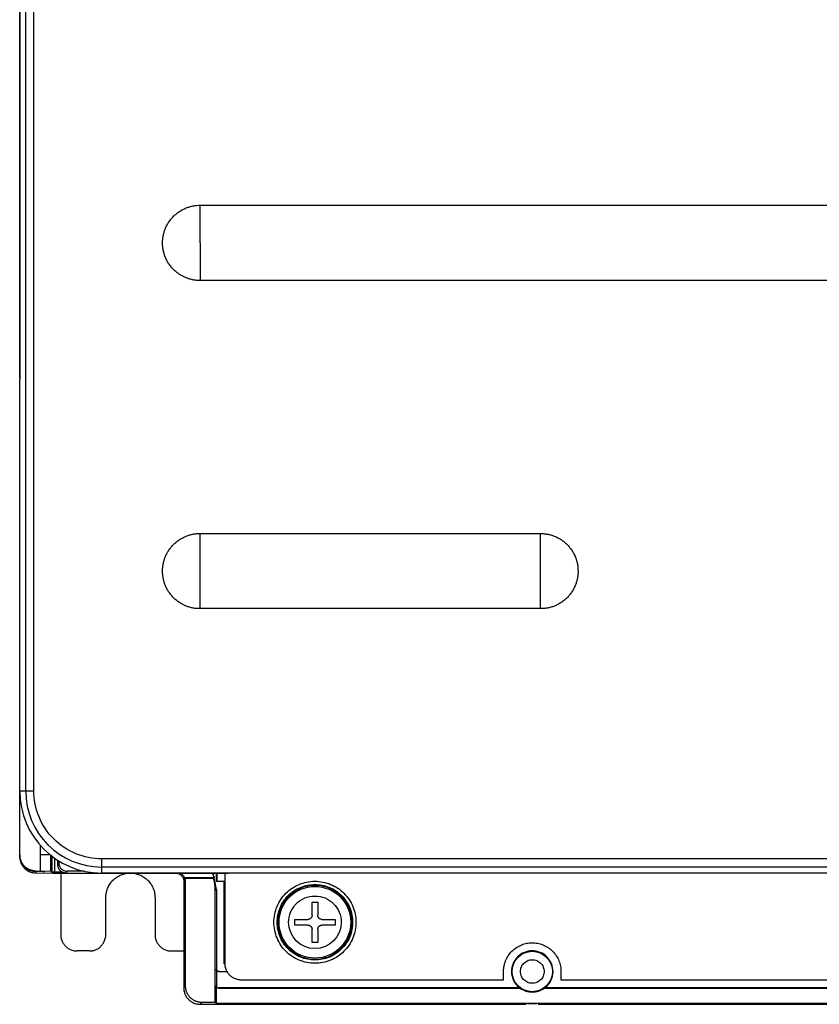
# Model space of a CAD drawing. Header units: millimetres. Extents: x 190.2 to 209.7, y 176 to 224.
# Tile 1 of 9: x 190.2 to 200, y 176 to 188. Entities that reach past the tile are written whole.
import ezdxf

# ---------------------------------------------------------------- set-up
doc = ezdxf.new("R2010")
doc.units = ezdxf.units.MM

msp = doc.modelspace()

# ---------------------------------------------------------------- linework, layer by layer
at = {"color": 7, "linetype": 'Continuous', "lineweight": 25}
for p, q in [((190.25, 183.796), (190.25, 207.549)), ((190.25, 207.539), (190.25, 183.61)), ((190.323, 178.599), (190.323, 205.954)), ((190.423, 178.599), (190.423, 205.954)), ((192.45, 185.737), (207.55, 185.737)), ((192.45, 185.279), (192.45, 185.737)), ((192.45, 185.279), (192.45, 184.821)), ((207.55, 184.821), (192.45, 184.821)), ((190.25, 183.628), (190.25, 183.796)), ((190.25, 178.599), (190.25, 183.61)), ((192.45, 181.737), (196.6, 181.737)), ((192.45, 181.279), (192.45, 181.737)), ((196.6, 181.279), (196.6, 181.737)), ((192.45, 180.821), (192.45, 181.279)), ((196.6, 180.821), (196.6, 181.279)), ((196.6, 180.821), (192.45, 180.821)), ((190.25, 177.823), (190.25, 178.599)), ((190.25, 178.599), (190.323, 178.599)), ((190.323, 178.599), (190.423, 178.599)), ((190.5, 177.937), (190.5, 177.824)), ((190.25, 177.823), (190.25, 177.82)), ((190.644, 177.803), (190.644, 177.611)), ((190.716, 177.699), (190.716, 177.753)), ((190.728, 177.721), (190.716, 177.699)), ((190.728, 177.746), (190.728, 177.721)), ((208.75, 177.772), (191.25, 177.772)), ((191.25, 177.672), (191.25, 177.772)), ((190.448, 177.623), (190.448, 177.62)), ((190.448, 177.623), (190.5, 177.623)), ((190.549, 177.619), (190.448, 177.62)), ((190.448, 177.616), (190.448, 177.601)), ((190.549, 177.615), (190.448, 177.616)), ((190.448, 177.601), (190.657, 177.599)), ((190.5, 177.624), (190.632, 177.623)), ((190.5, 177.624), (190.5, 177.623)), ((190.531, 177.619), (190.549, 177.615)), ((190.549, 177.619), (190.549, 177.615)), ((190.644, 177.611), (190.632, 177.623)), ((190.644, 177.611), (190.657, 177.599)), ((190.657, 177.599), (190.816, 177.599)), ((190.769, 177.611), (190.674, 177.611)), ((190.75, 177.599), (190.75, 176.849)), ((190.827, 177.621), (190.816, 177.599)), ((190.816, 177.599), (192.796, 177.599)), ((190.828, 177.621), (190.827, 177.621)), ((191.038, 177.621), (190.828, 177.621)), ((208.75, 177.672), (191.25, 177.672)), ((191.25, 177.599), (191.25, 177.672)), ((208.75, 177.599), (191.25, 177.599)), ((192.626, 177.544), (192.602, 177.599)), ((192.65, 177.399), (192.611, 177.599)), ((192.65, 177.497), (192.65, 177.599)), ((192.652, 177.599), (192.652, 177.499)), ((192.75, 177.599), (192.75, 176.499)), ((192.262, 177.511), (192.25, 177.499)), ((192.25, 177.499), (192.25, 177.249)), ((192.262, 177.511), (192.262, 177.544)), ((192.273, 177.533), (192.262, 177.544)), ((192.262, 177.544), (192.626, 177.544)), ((192.273, 176.221), (192.273, 177.533)), ((192.615, 177.533), (192.273, 177.533)), ((192.626, 177.544), (192.615, 177.533)), ((192.652, 177.499), (192.65, 177.497)), ((192.743, 177.497), (192.65, 177.497)), ((192.652, 177.499), (192.75, 177.499)), ((192.743, 176.492), (192.743, 177.497)), ((192.634, 177.383), (192.65, 177.399)), ((192.634, 176.021), (192.634, 177.383)), ((192.65, 177.399), (192.65, 176.431)), ((191.3, 176.849), (191.3, 177.299)), ((191.9, 177.299), (191.9, 176.849)), ((192.25, 177.249), (192.25, 176.199)), ((191.1, 176.649), (190.95, 176.649)), ((192.1, 176.649), (192.25, 176.649)), ((192.65, 176.431), (192.648, 176.429)), ((192.648, 176.429), (192.648, 176.229)), ((192.68, 176.401), (192.678, 176.399)), ((192.678, 176.399), (192.777, 176.399)), ((192.68, 176.401), (192.776, 176.401)), ((192.75, 176.492), (192.743, 176.492)), ((196.15, 176.299), (196.15, 176.399)), ((196.85, 176.399), (196.85, 176.299)), ((192.95, 176.299), (196.15, 176.299)), ((196.85, 176.299), (203.15, 176.299)), ((192.25, 176.199), (192.273, 176.221)), ((192.648, 176.229), (192.646, 176.226)), ((192.646, 176.226), (192.646, 176.01)), ((192.678, 176.199), (192.676, 176.196)), ((192.676, 176.196), (196.354, 176.196)), ((196.346, 176.199), (192.678, 176.199)), ((196.646, 176.196), (203.354, 176.196)), ((203.346, 176.199), (196.654, 176.199)), ((192.473, 176.021), (192.45, 175.999)), ((192.45, 175.999), (196.427, 175.999)), ((192.634, 176.021), (192.473, 176.021)), ((192.646, 176.01), (192.634, 176.021)), ((207.354, 176.01), (192.646, 176.01)), ((196.443, 176.007), (196.557, 176.007)), ((196.573, 175.999), (207.55, 175.999))]:
    msp.add_line(p, q, dxfattribs=at)
at = {"color": 8, "linetype": 'Continuous', "lineweight": 25}
for p, q in [((190.5, 177.824), (190.619, 177.823)), ((190.674, 177.781), (190.674, 177.611))]:
    msp.add_line(p, q, dxfattribs=at)
at = {"color": 7, "linetype": 'Continuous', "lineweight": 25}
for centre, radius in [((193.85, 176.999), 0.437), ((196.5, 176.399), 0.246)]:
    msp.add_circle(centre, radius, dxfattribs=at)
for radius in [1, 0.927]:
    msp.add_arc((191.25, 178.599), radius, 180, 270, dxfattribs=at)
for points, knots in [([(191.992, 185.279), (191.992, 185.286), (191.992, 185.3), (191.994, 185.322), (191.996, 185.343), (192, 185.365), (192.004, 185.386), (192.01, 185.406), (192.016, 185.427), (192.027, 185.455), (192.042, 185.49), (192.066, 185.53), (192.094, 185.568), (192.125, 185.603), (192.161, 185.635), (192.199, 185.663), (192.239, 185.686), (192.28, 185.705), (192.322, 185.72), (192.364, 185.73), (192.407, 185.736), (192.436, 185.737), (192.45, 185.737)], [0, 0, 0, 0, 0.030233, 0.060268, 0.090169, 0.120005, 0.149844, 0.179752, 0.209798, 0.240047, 0.304323, 0.368671, 0.434315, 0.500032, 0.565676, 0.631394, 0.695669, 0.760018, 0.82027, 0.879991, 0.939721, 1, 1, 1, 1]), ([(192.45, 184.821), (192.443, 184.821), (192.428, 184.821), (192.407, 184.822), (192.385, 184.825), (192.364, 184.828), (192.343, 184.833), (192.322, 184.838), (192.302, 184.845), (192.274, 184.855), (192.239, 184.871), (192.199, 184.895), (192.161, 184.922), (192.125, 184.954), (192.094, 184.989), (192.066, 185.027), (192.042, 185.068), (192.024, 185.109), (192.009, 185.151), (191.999, 185.193), (191.993, 185.236), (191.992, 185.264), (191.992, 185.279)], [0, 0, 0, 0, 0.030233, 0.060268, 0.090169, 0.120005, 0.149844, 0.179752, 0.209798, 0.240047, 0.304323, 0.368671, 0.434315, 0.500032, 0.565676, 0.631394, 0.695669, 0.760018, 0.82027, 0.879991, 0.939721, 1, 1, 1, 1]), ([(191.992, 181.279), (191.992, 181.286), (191.992, 181.3), (191.994, 181.322), (191.996, 181.343), (192, 181.365), (192.004, 181.386), (192.01, 181.406), (192.016, 181.427), (192.027, 181.455), (192.042, 181.49), (192.066, 181.53), (192.094, 181.568), (192.125, 181.603), (192.161, 181.635), (192.199, 181.663), (192.239, 181.686), (192.28, 181.705), (192.322, 181.72), (192.364, 181.73), (192.407, 181.736), (192.436, 181.737), (192.45, 181.737)], [0, 0, 0, 0, 0.030233, 0.060268, 0.090169, 0.120005, 0.149844, 0.179752, 0.209798, 0.240047, 0.304323, 0.368671, 0.434315, 0.500032, 0.565676, 0.631394, 0.695669, 0.760018, 0.82027, 0.879991, 0.939721, 1, 1, 1, 1]), ([(196.6, 181.737), (196.607, 181.737), (196.622, 181.737), (196.643, 181.735), (196.665, 181.733), (196.686, 181.729), (196.707, 181.725), (196.728, 181.719), (196.748, 181.713), (196.776, 181.702), (196.811, 181.686), (196.851, 181.663), (196.889, 181.635), (196.925, 181.603), (196.956, 181.568), (196.984, 181.53), (197.008, 181.49), (197.026, 181.449), (197.041, 181.407), (197.051, 181.365), (197.057, 181.322), (197.058, 181.293), (197.058, 181.279)], [0, 0, 0, 0, 0.030233, 0.060268, 0.090169, 0.120005, 0.149844, 0.179752, 0.209798, 0.240047, 0.304323, 0.368671, 0.434315, 0.500032, 0.565676, 0.631394, 0.695669, 0.760018, 0.82027, 0.879991, 0.939721, 1, 1, 1, 1]), ([(192.45, 180.821), (192.443, 180.821), (192.428, 180.821), (192.407, 180.822), (192.385, 180.825), (192.364, 180.828), (192.343, 180.833), (192.322, 180.838), (192.302, 180.845), (192.274, 180.855), (192.239, 180.871), (192.199, 180.895), (192.161, 180.922), (192.125, 180.954), (192.094, 180.989), (192.066, 181.027), (192.042, 181.068), (192.024, 181.109), (192.009, 181.151), (191.999, 181.193), (191.993, 181.236), (191.992, 181.264), (191.992, 181.279)], [0, 0, 0, 0, 0.0302333, 0.0602677, 0.0901693, 0.1200055, 0.149844, 0.1797525, 0.2097981, 0.2400472, 0.3043227, 0.3686714, 0.4343146, 0.5000325, 0.5656757, 0.6313936, 0.6956691, 0.7600178, 0.8202698, 0.8799908, 0.9397209, 1, 1, 1, 1]), ([(197.058, 181.279), (197.058, 181.272), (197.058, 181.257), (197.056, 181.235), (197.054, 181.214), (197.05, 181.193), (197.046, 181.172), (197.04, 181.151), (197.034, 181.13), (197.023, 181.102), (197.008, 181.068), (196.984, 181.027), (196.956, 180.989), (196.925, 180.954), (196.889, 180.922), (196.851, 180.895), (196.811, 180.871), (196.77, 180.852), (196.728, 180.838), (196.686, 180.828), (196.643, 180.822), (196.614, 180.821), (196.6, 180.821)], [0, 0, 0, 0, 0.0302333, 0.0602677, 0.0901693, 0.1200055, 0.149844, 0.1797525, 0.2097981, 0.2400472, 0.3043227, 0.3686714, 0.4343146, 0.5000325, 0.5656757, 0.6313936, 0.6956691, 0.7600178, 0.8202698, 0.8799908, 0.9397209, 1, 1, 1, 1]), ([(191.25, 177.772), (191.142, 177.772), (191.034, 177.794), (190.834, 177.876), (190.742, 177.938), (190.589, 178.091), (190.528, 178.182), (190.445, 178.382), (190.423, 178.491), (190.423, 178.599)], [0, 0, 0, 0, 0.25, 0.25, 0.5, 0.5, 0.75, 0.75, 1, 1, 1, 1]), ([(190.448, 177.623), (190.443, 177.623), (190.434, 177.623), (190.42, 177.625), (190.405, 177.628), (190.391, 177.632), (190.377, 177.637), (190.363, 177.643), (190.35, 177.65), (190.337, 177.658), (190.325, 177.667), (190.313, 177.677), (190.302, 177.688), (190.292, 177.701), (190.282, 177.714), (190.274, 177.727), (190.267, 177.742), (190.261, 177.757), (190.256, 177.773), (190.253, 177.789), (190.25, 177.806), (190.25, 177.817), (190.25, 177.823)], [0, 0, 0, 0, 0.04569, 0.091832, 0.138428, 0.185478, 0.232981, 0.280937, 0.329348, 0.378212, 0.42753, 0.477301, 0.527527, 0.578207, 0.629341, 0.680929, 0.732971, 0.785468, 0.838419, 0.891825, 0.945685, 1, 1, 1, 1]), ([(190.25, 177.82), (190.25, 177.815), (190.25, 177.805), (190.252, 177.791), (190.254, 177.777), (190.258, 177.764), (190.262, 177.75), (190.268, 177.737), (190.274, 177.724), (190.281, 177.712), (190.289, 177.7), (190.298, 177.689), (190.31, 177.676), (190.327, 177.662), (190.348, 177.647), (190.371, 177.635), (190.395, 177.627), (190.421, 177.621), (190.439, 177.62), (190.448, 177.62)], [0, 0, 0, 0, 0.045466, 0.090933, 0.136399, 0.181866, 0.227334, 0.272801, 0.318269, 0.363737, 0.409205, 0.454673, 0.500142, 0.580695, 0.662351, 0.745109, 0.82897, 0.913934, 1, 1, 1, 1]), ([(190.448, 177.616), (190.443, 177.616), (190.434, 177.617), (190.42, 177.618), (190.405, 177.621), (190.391, 177.625), (190.377, 177.63), (190.363, 177.636), (190.35, 177.643), (190.337, 177.651), (190.325, 177.66), (190.313, 177.67), (190.302, 177.682), (190.292, 177.694), (190.282, 177.707), (190.274, 177.721), (190.267, 177.735), (190.261, 177.75), (190.256, 177.766), (190.253, 177.783), (190.25, 177.799), (190.25, 177.811), (190.25, 177.816)], [0, 0, 0, 0, 0.045715, 0.091881, 0.138497, 0.185564, 0.233081, 0.28105, 0.32947, 0.37834, 0.427662, 0.477435, 0.52766, 0.578336, 0.629463, 0.681042, 0.733072, 0.785554, 0.838488, 0.891873, 0.945711, 1, 1, 1, 1]), ([(190.25, 177.801), (190.25, 177.796), (190.25, 177.786), (190.252, 177.772), (190.254, 177.759), (190.257, 177.747), (190.261, 177.735), (190.265, 177.724), (190.27, 177.713), (190.275, 177.704), (190.28, 177.695), (190.286, 177.686), (190.291, 177.679), (190.297, 177.672), (190.302, 177.666), (190.312, 177.655), (190.328, 177.641), (190.35, 177.627), (190.374, 177.615), (190.398, 177.607), (190.423, 177.602), (190.44, 177.601), (190.448, 177.601)], [0, 0, 0, 0, 0.046321, 0.091012, 0.134074, 0.175505, 0.215307, 0.253479, 0.29002, 0.324932, 0.358213, 0.389864, 0.419885, 0.448275, 0.475035, 0.500165, 0.587319, 0.672933, 0.757008, 0.839544, 0.920542, 1, 1, 1, 1]), ([(190.5, 177.824), (190.5, 177.82), (190.5, 177.811), (190.5, 177.798), (190.5, 177.785), (190.5, 177.772), (190.5, 177.76), (190.5, 177.748), (190.5, 177.737), (190.5, 177.726), (190.5, 177.716), (190.5, 177.706), (190.5, 177.697), (190.5, 177.689), (190.5, 177.681), (190.5, 177.673), (190.5, 177.666), (190.5, 177.66), (190.5, 177.655), (190.5, 177.649), (190.5, 177.645), (190.5, 177.641), (190.5, 177.637), (190.5, 177.634), (190.5, 177.632), (190.5, 177.629), (190.5, 177.628), (190.5, 177.626), (190.5, 177.625), (190.5, 177.625), (190.5, 177.624), (190.5, 177.624)], [0, 0, 0, 0, 0.043626, 0.086599, 0.128919, 0.170586, 0.211599, 0.25196, 0.291668, 0.330722, 0.369124, 0.406872, 0.443968, 0.48041, 0.516199, 0.551335, 0.585818, 0.619648, 0.652825, 0.685349, 0.717219, 0.748436, 0.779001, 0.808912, 0.838169, 0.866774, 0.894726, 0.922024, 0.948669, 0.974661, 1, 1, 1, 1]), ([(190.632, 177.623), (190.632, 177.623), (190.632, 177.624), (190.632, 177.626), (190.632, 177.628), (190.632, 177.632), (190.631, 177.637), (190.631, 177.642), (190.631, 177.649), (190.631, 177.656), (190.63, 177.664), (190.63, 177.673), (190.63, 177.685), (190.63, 177.702), (190.629, 177.723), (190.629, 177.746), (190.629, 177.771), (190.629, 177.797), (190.629, 177.814), (190.629, 177.823)], [0, 0, 0, 0, 0.045466, 0.090933, 0.1364, 0.181866, 0.227334, 0.272801, 0.318269, 0.363736, 0.409204, 0.454673, 0.500141, 0.580634, 0.662253, 0.744999, 0.828872, 0.913872, 1, 1, 1, 1]), ([(190.728, 177.721), (190.728, 177.718), (190.728, 177.712), (190.729, 177.703), (190.731, 177.694), (190.736, 177.681), (190.743, 177.666), (190.756, 177.65), (190.772, 177.637), (190.79, 177.628), (190.809, 177.622), (190.821, 177.622), (190.828, 177.621)], [0, 0, 0, 0, 0.060262, 0.120028, 0.179837, 0.240227, 0.370018, 0.500149, 0.629932, 0.760058, 0.879941, 1, 1, 1, 1]), ([(190.674, 177.611), (190.672, 177.611), (190.668, 177.611), (190.663, 177.611), (190.658, 177.611), (190.653, 177.611), (190.649, 177.611), (190.646, 177.611), (190.645, 177.611), (190.644, 177.611), (190.644, 177.611)], [0, 0, 0, 0, 0.1269328, 0.2493374, 0.3721504, 0.5002609, 0.6285686, 0.7598701, 0.8792114, 1, 1, 1, 1]), ([(190.816, 177.599), (190.813, 177.599), (190.807, 177.599), (190.798, 177.6), (190.788, 177.603), (190.776, 177.607), (190.761, 177.615), (190.745, 177.628), (190.732, 177.643), (190.723, 177.661), (190.717, 177.68), (190.717, 177.692), (190.716, 177.699)], [0, 0, 0, 0, 0.0602585, 0.1200191, 0.1798211, 0.2402024, 0.3699859, 0.5001121, 0.6298999, 0.7600335, 0.8799314, 1, 1, 1, 1]), ([(191.3, 177.299), (191.3, 177.304), (191.3, 177.315), (191.302, 177.331), (191.304, 177.347), (191.307, 177.363), (191.311, 177.379), (191.315, 177.394), (191.326, 177.423), (191.347, 177.465), (191.386, 177.512), (191.434, 177.551), (191.487, 177.579), (191.543, 177.595), (191.6, 177.6), (191.657, 177.595), (191.713, 177.579), (191.766, 177.551), (191.814, 177.512), (191.853, 177.465), (191.876, 177.42), (191.889, 177.383), (191.895, 177.355), (191.899, 177.327), (191.9, 177.308), (191.9, 177.299)], [0, 0, 0, 0, 0.0172805, 0.0344378, 0.0515217, 0.0685826, 0.0856711, 0.1028375, 0.1201314, 0.1850816, 0.2500887, 0.315039, 0.3800461, 0.4400021, 0.5000143, 0.5599703, 0.6199826, 0.6849328, 0.7499399, 0.8148901, 0.8798973, 0.9100477, 0.9399348, 0.9698288, 1, 1, 1, 1]), ([(192.15, 177.599), (192.153, 177.599), (192.159, 177.599), (192.169, 177.597), (192.178, 177.595), (192.19, 177.591), (192.205, 177.583), (192.221, 177.57), (192.234, 177.554), (192.243, 177.536), (192.249, 177.518), (192.25, 177.505), (192.25, 177.499)], [0, 0, 0, 0, 0.060265, 0.120031, 0.179837, 0.240222, 0.370007, 0.50013, 0.629912, 0.760039, 0.879933, 1, 1, 1, 1]), ([(192.209, 177.599), (192.212, 177.597), (192.221, 177.593), (192.233, 177.582), (192.246, 177.566), (192.259, 177.543), (192.261, 177.524), (192.262, 177.511)], [0, 0, 0, 0, 0.084158, 0.27365, 0.462644, 0.65214, 1, 1, 1, 1]), ([(192.634, 177.383), (192.634, 177.392), (192.634, 177.408), (192.632, 177.434), (192.63, 177.459), (192.626, 177.484), (192.621, 177.508), (192.617, 177.525), (192.615, 177.533)], [0, 0, 0, 0, 0.1671662, 0.3337374, 0.5000093, 0.6662791, 0.8328441, 1, 1, 1, 1]), ([(193.35, 176.999), (193.35, 177.064), (193.363, 177.13), (193.413, 177.251), (193.45, 177.306), (193.543, 177.399), (193.598, 177.436), (193.719, 177.486), (193.785, 177.499), (193.915, 177.499), (193.981, 177.486), (194.102, 177.436), (194.157, 177.399), (194.25, 177.306), (194.287, 177.251), (194.337, 177.13), (194.35, 177.064), (194.35, 176.999)], [0, 0, 0, 0, 0.125, 0.125, 0.25, 0.25, 0.375, 0.375, 0.5, 0.5, 0.625, 0.625, 0.75, 0.75, 0.875, 0.875, 1, 1, 1, 1]), ([(193.39, 176.999), (193.39, 177.059), (193.402, 177.119), (193.448, 177.23), (193.482, 177.281), (193.567, 177.367), (193.618, 177.401), (193.73, 177.447), (193.79, 177.459), (193.91, 177.459), (193.97, 177.447), (194.082, 177.401), (194.133, 177.367), (194.218, 177.281), (194.252, 177.23), (194.298, 177.119), (194.31, 177.059), (194.31, 176.999)], [0, 0, 0, 0, 0.125, 0.125, 0.25, 0.25, 0.375, 0.375, 0.5, 0.5, 0.625, 0.625, 0.75, 0.75, 0.875, 0.875, 1, 1, 1, 1]), ([(194.3, 176.999), (194.3, 177.058), (194.288, 177.117), (194.243, 177.225), (194.21, 177.275), (194.127, 177.359), (194.077, 177.392), (193.968, 177.437), (193.909, 177.449), (193.791, 177.449), (193.732, 177.437), (193.623, 177.392), (193.573, 177.359), (193.49, 177.275), (193.457, 177.225), (193.412, 177.117), (193.4, 177.058), (193.4, 176.999)], [0, 0, 0, 0, 0.125, 0.125, 0.25, 0.25, 0.375, 0.375, 0.5, 0.5, 0.625, 0.625, 0.75, 0.75, 0.875, 0.875, 1, 1, 1, 1]), ([(193.529, 176.999), (193.529, 177.084), (193.563, 177.165), (193.683, 177.286), (193.765, 177.319), (193.935, 177.319), (194.017, 177.286), (194.137, 177.165), (194.171, 177.084), (194.171, 176.999)], [0, 0, 0, 0, 0.25, 0.25, 0.5, 0.5, 0.75, 0.75, 1, 1, 1, 1]), ([(194.35, 176.999), (194.35, 176.933), (194.337, 176.868), (194.287, 176.747), (194.25, 176.691), (194.157, 176.599), (194.102, 176.562), (193.981, 176.512), (193.915, 176.499), (193.785, 176.499), (193.719, 176.512), (193.598, 176.562), (193.543, 176.599), (193.45, 176.691), (193.413, 176.747), (193.363, 176.868), (193.35, 176.933), (193.35, 176.999)], [0, 0, 0, 0, 0.125, 0.125, 0.25, 0.25, 0.375, 0.375, 0.5, 0.5, 0.625, 0.625, 0.75, 0.75, 0.875, 0.875, 1, 1, 1, 1]), ([(194.31, 176.999), (194.31, 176.939), (194.298, 176.878), (194.252, 176.767), (194.218, 176.716), (194.133, 176.631), (194.082, 176.597), (193.97, 176.551), (193.91, 176.539), (193.79, 176.539), (193.73, 176.551), (193.618, 176.597), (193.567, 176.631), (193.482, 176.716), (193.448, 176.767), (193.402, 176.878), (193.39, 176.939), (193.39, 176.999)], [0, 0, 0, 0, 0.125, 0.125, 0.25, 0.25, 0.375, 0.375, 0.5, 0.5, 0.625, 0.625, 0.75, 0.75, 0.875, 0.875, 1, 1, 1, 1]), ([(193.4, 176.999), (193.4, 176.94), (193.412, 176.881), (193.457, 176.772), (193.49, 176.722), (193.573, 176.639), (193.623, 176.606), (193.732, 176.56), (193.791, 176.549), (193.909, 176.549), (193.968, 176.56), (194.077, 176.606), (194.127, 176.639), (194.21, 176.722), (194.243, 176.772), (194.288, 176.881), (194.3, 176.94), (194.3, 176.999)], [0, 0, 0, 0, 0.125, 0.125, 0.25, 0.25, 0.375, 0.375, 0.5, 0.5, 0.625, 0.625, 0.75, 0.75, 0.875, 0.875, 1, 1, 1, 1]), ([(194.171, 176.999), (194.171, 176.822), (194.027, 176.678), (193.673, 176.678), (193.529, 176.822), (193.529, 176.999)], [0, 0, 0, 0, 0.5, 0.5, 1, 1, 1, 1]), ([(193.605, 177.034), (193.615, 177.034), (193.636, 177.034), (193.668, 177.034), (193.7, 177.034), (193.732, 177.034), (193.754, 177.034), (193.765, 177.034)], [0, 0, 0, 0, 0.197534, 0.396301, 0.596301, 0.797534, 1, 1, 1, 1]), ([(193.815, 177.084), (193.815, 177.081), (193.815, 177.077), (193.813, 177.07), (193.811, 177.063), (193.807, 177.057), (193.803, 177.051), (193.798, 177.046), (193.792, 177.042), (193.786, 177.038), (193.779, 177.036), (193.772, 177.034), (193.767, 177.034), (193.765, 177.034)], [0, 0, 0, 0, 0.091023, 0.181977, 0.272879, 0.363743, 0.454583, 0.545417, 0.636257, 0.727121, 0.818023, 0.908977, 1, 1, 1, 1]), ([(193.935, 177.034), (193.933, 177.034), (193.928, 177.034), (193.921, 177.036), (193.914, 177.038), (193.908, 177.042), (193.902, 177.046), (193.897, 177.051), (193.893, 177.057), (193.889, 177.063), (193.887, 177.07), (193.885, 177.077), (193.885, 177.081), (193.885, 177.084)], [0, 0, 0, 0, 0.091023, 0.181977, 0.272879, 0.363743, 0.454583, 0.545417, 0.636257, 0.727121, 0.818023, 0.908977, 1, 1, 1, 1]), ([(193.935, 177.034), (193.946, 177.034), (193.968, 177.034), (194, 177.034), (194.032, 177.034), (194.064, 177.034), (194.085, 177.034), (194.095, 177.034)], [0, 0, 0, 0, 0.202466, 0.403699, 0.603699, 0.802466, 1, 1, 1, 1]), ([(193.765, 176.964), (193.754, 176.964), (193.732, 176.964), (193.7, 176.964), (193.668, 176.964), (193.636, 176.964), (193.615, 176.964), (193.605, 176.964)], [0, 0, 0, 0, 0.202466, 0.403699, 0.603699, 0.802466, 1, 1, 1, 1]), ([(193.765, 176.964), (193.767, 176.964), (193.772, 176.963), (193.779, 176.962), (193.786, 176.959), (193.792, 176.956), (193.798, 176.952), (193.803, 176.947), (193.807, 176.941), (193.811, 176.935), (193.813, 176.928), (193.815, 176.921), (193.815, 176.916), (193.815, 176.914)], [0, 0, 0, 0, 0.0910228, 0.1819774, 0.2728789, 0.3637425, 0.4545834, 0.5454166, 0.6362575, 0.7271211, 0.8180226, 0.9089772, 1, 1, 1, 1]), ([(193.885, 176.914), (193.885, 176.916), (193.885, 176.921), (193.887, 176.928), (193.889, 176.935), (193.893, 176.941), (193.897, 176.947), (193.902, 176.952), (193.908, 176.956), (193.914, 176.959), (193.921, 176.962), (193.928, 176.963), (193.933, 176.964), (193.935, 176.964)], [0, 0, 0, 0, 0.0910228, 0.1819774, 0.2728789, 0.3637425, 0.4545834, 0.5454166, 0.6362575, 0.7271211, 0.8180226, 0.9089772, 1, 1, 1, 1]), ([(194.095, 176.964), (194.085, 176.964), (194.064, 176.964), (194.032, 176.964), (194, 176.964), (193.968, 176.964), (193.946, 176.964), (193.935, 176.964)], [0, 0, 0, 0, 0.197534, 0.396301, 0.596301, 0.797534, 1, 1, 1, 1]), ([(190.75, 176.849), (190.75, 176.845), (190.75, 176.836), (190.751, 176.824), (190.753, 176.811), (190.756, 176.799), (190.76, 176.787), (190.767, 176.766), (190.782, 176.738), (190.808, 176.706), (190.839, 176.68), (190.871, 176.664), (190.9, 176.655), (190.925, 176.65), (190.942, 176.649), (190.95, 176.649)], [0, 0, 0, 0, 0.040276, 0.080243, 0.120058, 0.159883, 0.199877, 0.240199, 0.370043, 0.500057, 0.629901, 0.759916, 0.840121, 0.919721, 1, 1, 1, 1]), ([(191.1, 176.649), (191.104, 176.649), (191.113, 176.649), (191.125, 176.65), (191.137, 176.652), (191.15, 176.655), (191.162, 176.658), (191.182, 176.666), (191.211, 176.68), (191.242, 176.706), (191.268, 176.738), (191.285, 176.77), (191.294, 176.799), (191.299, 176.824), (191.3, 176.84), (191.3, 176.849)], [0, 0, 0, 0, 0.040276, 0.080243, 0.120058, 0.159883, 0.199877, 0.240199, 0.370043, 0.500057, 0.629901, 0.759916, 0.840121, 0.919721, 1, 1, 1, 1]), ([(191.9, 176.849), (191.9, 176.845), (191.9, 176.836), (191.901, 176.824), (191.903, 176.811), (191.906, 176.799), (191.91, 176.787), (191.917, 176.766), (191.932, 176.738), (191.958, 176.706), (191.989, 176.68), (192.021, 176.664), (192.05, 176.655), (192.075, 176.65), (192.092, 176.649), (192.1, 176.649)], [0, 0, 0, 0, 0.040276, 0.080243, 0.120058, 0.159883, 0.199877, 0.240199, 0.370043, 0.500057, 0.629901, 0.759916, 0.840121, 0.919721, 1, 1, 1, 1]), ([(196.15, 176.399), (196.15, 176.405), (196.15, 176.418), (196.152, 176.437), (196.154, 176.455), (196.158, 176.474), (196.162, 176.492), (196.168, 176.51), (196.18, 176.544), (196.205, 176.592), (196.251, 176.648), (196.306, 176.693), (196.369, 176.726), (196.434, 176.745), (196.5, 176.751), (196.566, 176.745), (196.631, 176.726), (196.694, 176.693), (196.749, 176.648), (196.795, 176.592), (196.822, 176.54), (196.837, 176.497), (196.844, 176.464), (196.849, 176.432), (196.85, 176.41), (196.85, 176.399)], [0, 0, 0, 0, 0.017281, 0.034439, 0.051524, 0.068585, 0.085673, 0.102838, 0.120132, 0.185086, 0.250089, 0.315043, 0.380046, 0.440006, 0.500014, 0.559974, 0.619983, 0.684937, 0.74994, 0.814894, 0.879897, 0.910049, 0.939937, 0.96983, 1, 1, 1, 1]), ([(196.753, 176.399), (196.753, 176.432), (196.746, 176.465), (196.721, 176.526), (196.702, 176.554), (196.655, 176.601), (196.627, 176.619), (196.566, 176.645), (196.533, 176.651), (196.467, 176.651), (196.434, 176.645), (196.373, 176.619), (196.345, 176.601), (196.298, 176.554), (196.279, 176.526), (196.254, 176.465), (196.247, 176.432), (196.247, 176.399)], [0, 0, 0, 0, 0.125, 0.125, 0.25, 0.25, 0.375, 0.375, 0.5, 0.5, 0.625, 0.625, 0.75, 0.75, 0.875, 0.875, 1, 1, 1, 1]), ([(196.356, 176.399), (196.356, 176.418), (196.36, 176.436), (196.374, 176.471), (196.385, 176.487), (196.412, 176.514), (196.428, 176.524), (196.462, 176.539), (196.481, 176.543), (196.519, 176.543), (196.538, 176.539), (196.572, 176.524), (196.588, 176.514), (196.615, 176.487), (196.626, 176.471), (196.64, 176.436), (196.644, 176.418), (196.644, 176.399)], [0, 0, 0, 0, 0.125, 0.125, 0.25, 0.25, 0.375, 0.375, 0.5, 0.5, 0.625, 0.625, 0.75, 0.75, 0.875, 0.875, 1, 1, 1, 1]), ([(192.678, 176.399), (192.677, 176.399), (192.673, 176.399), (192.668, 176.4), (192.663, 176.403), (192.659, 176.406), (192.655, 176.409), (192.652, 176.414), (192.65, 176.418), (192.649, 176.424), (192.648, 176.427), (192.648, 176.429)], [0, 0, 0, 0, 0.111119, 0.222232, 0.333341, 0.444447, 0.555553, 0.666659, 0.777768, 0.888881, 1, 1, 1, 1]), ([(192.65, 176.431), (192.65, 176.429), (192.65, 176.425), (192.652, 176.419), (192.655, 176.414), (192.659, 176.409), (192.663, 176.405), (192.669, 176.403), (192.674, 176.401), (192.678, 176.401), (192.68, 176.401)], [0, 0, 0, 0, 0.127011, 0.249371, 0.372132, 0.5003, 0.628706, 0.760108, 0.879328, 1, 1, 1, 1]), ([(192.75, 176.499), (192.75, 176.495), (192.75, 176.486), (192.751, 176.474), (192.753, 176.461), (192.756, 176.449), (192.76, 176.437), (192.767, 176.416), (192.782, 176.388), (192.808, 176.356), (192.839, 176.33), (192.871, 176.314), (192.9, 176.305), (192.925, 176.3), (192.942, 176.299), (192.95, 176.299)], [0, 0, 0, 0, 0.040276, 0.080243, 0.120058, 0.159883, 0.199877, 0.240199, 0.370043, 0.500057, 0.629901, 0.759916, 0.840121, 0.919721, 1, 1, 1, 1]), ([(196.247, 176.399), (196.247, 176.36), (196.256, 176.322), (196.29, 176.253), (196.315, 176.222), (196.346, 176.199)], [0, 0, 0, 0, 0.5, 0.5, 1, 1, 1, 1]), ([(196.5, 176.255), (196.481, 176.255), (196.462, 176.259), (196.428, 176.273), (196.412, 176.284), (196.385, 176.31), (196.374, 176.326), (196.36, 176.361), (196.356, 176.38), (196.356, 176.399)], [0, 0, 0, 0, 0.25, 0.25, 0.5, 0.5, 0.75, 0.75, 1, 1, 1, 1]), ([(196.644, 176.399), (196.644, 176.38), (196.64, 176.361), (196.626, 176.326), (196.615, 176.31), (196.588, 176.284), (196.572, 176.273), (196.538, 176.259), (196.519, 176.255), (196.5, 176.255)], [0, 0, 0, 0, 0.25, 0.25, 0.5, 0.5, 0.75, 0.75, 1, 1, 1, 1]), ([(196.654, 176.199), (196.685, 176.222), (196.71, 176.253), (196.744, 176.322), (196.753, 176.36), (196.753, 176.399)], [0, 0, 0, 0, 0.5, 0.5, 1, 1, 1, 1]), ([(192.25, 176.199), (192.25, 176.195), (192.251, 176.185), (192.252, 176.172), (192.254, 176.158), (192.258, 176.145), (192.262, 176.131), (192.267, 176.118), (192.274, 176.105), (192.281, 176.092), (192.289, 176.08), (192.299, 176.069), (192.309, 176.057), (192.321, 176.046), (192.336, 176.035), (192.353, 176.024), (192.373, 176.014), (192.396, 176.006), (192.422, 176), (192.441, 176), (192.45, 175.999)], [0, 0, 0, 0, 0.0431942, 0.0868416, 0.1309421, 0.1754958, 0.2205029, 0.2659632, 0.3118769, 0.3582441, 0.4050648, 0.4523389, 0.5000667, 0.5519494, 0.610347, 0.6752579, 0.7466807, 0.8246133, 0.9090538, 1, 1, 1, 1]), ([(192.473, 176.021), (192.468, 176.022), (192.458, 176.022), (192.444, 176.023), (192.43, 176.026), (192.416, 176.029), (192.403, 176.034), (192.39, 176.039), (192.377, 176.046), (192.364, 176.053), (192.353, 176.061), (192.342, 176.07), (192.331, 176.08), (192.321, 176.09), (192.312, 176.101), (192.304, 176.113), (192.297, 176.126), (192.291, 176.138), (192.285, 176.151), (192.281, 176.165), (192.277, 176.179), (192.275, 176.193), (192.273, 176.207), (192.273, 176.217), (192.273, 176.221)], [0, 0, 0, 0, 0.045459, 0.090916, 0.136372, 0.181828, 0.227282, 0.272736, 0.31819, 0.363643, 0.409095, 0.454548, 0.5, 0.545452, 0.590905, 0.636357, 0.68181, 0.727264, 0.772718, 0.818172, 0.863628, 0.909084, 0.954541, 1, 1, 1, 1]), ([(192.676, 176.196), (192.674, 176.196), (192.67, 176.196), (192.665, 176.198), (192.661, 176.2), (192.656, 176.203), (192.653, 176.207), (192.65, 176.211), (192.647, 176.216), (192.646, 176.221), (192.646, 176.224), (192.646, 176.226)], [0, 0, 0, 0, 0.111119, 0.222232, 0.333341, 0.444447, 0.555553, 0.666659, 0.777768, 0.888881, 1, 1, 1, 1]), ([(192.648, 176.229), (192.648, 176.227), (192.649, 176.224), (192.65, 176.218), (192.652, 176.214), (192.655, 176.209), (192.659, 176.206), (192.663, 176.203), (192.668, 176.2), (192.673, 176.199), (192.677, 176.199), (192.678, 176.199)], [0, 0, 0, 0, 0.111119, 0.222232, 0.333341, 0.444447, 0.555553, 0.666659, 0.777768, 0.888881, 1, 1, 1, 1]), ([(196.354, 176.196), (196.396, 176.166), (196.448, 176.149), (196.552, 176.149), (196.604, 176.166), (196.646, 176.196)], [0, 0, 0, 0, 0.5, 0.5, 1, 1, 1, 1])]:
    msp.add_open_spline(points, degree=3, knots=knots, dxfattribs=at)
for points in [[(193.815, 177.244), (193.827, 177.244), (193.85, 177.244), (193.873, 177.244), (193.885, 177.244)], [(193.815, 177.084), (193.815, 177.138), (193.815, 177.191), (193.815, 177.244)], [(193.885, 177.244), (193.885, 177.191), (193.885, 177.138), (193.885, 177.084)], [(193.605, 176.999), (193.605, 177.011), (193.605, 177.022), (193.605, 177.034)], [(193.605, 176.964), (193.605, 176.976), (193.605, 176.987), (193.605, 176.999)], [(194.095, 177.034), (194.095, 177.022), (194.095, 177.011), (194.095, 176.999)], [(194.095, 176.999), (194.095, 176.987), (194.095, 176.976), (194.095, 176.964)], [(193.815, 176.754), (193.815, 176.807), (193.815, 176.86), (193.815, 176.914)], [(193.885, 176.914), (193.885, 176.86), (193.885, 176.807), (193.885, 176.754)], [(193.885, 176.754), (193.873, 176.754), (193.85, 176.754), (193.827, 176.754), (193.815, 176.754)], [(192.743, 176.492), (192.745, 176.494), (192.748, 176.496), (192.75, 176.499)], [(196.346, 176.199), (196.348, 176.198), (196.351, 176.197), (196.354, 176.196)], [(196.646, 176.196), (196.649, 176.197), (196.652, 176.198), (196.654, 176.199)], [(196.557, 176.007), (196.519, 176.002), (196.481, 176.002), (196.443, 176.007)]]:
    msp.add_open_spline(points, degree=3, dxfattribs=at)

doc.saveas('drawing.dxf')
